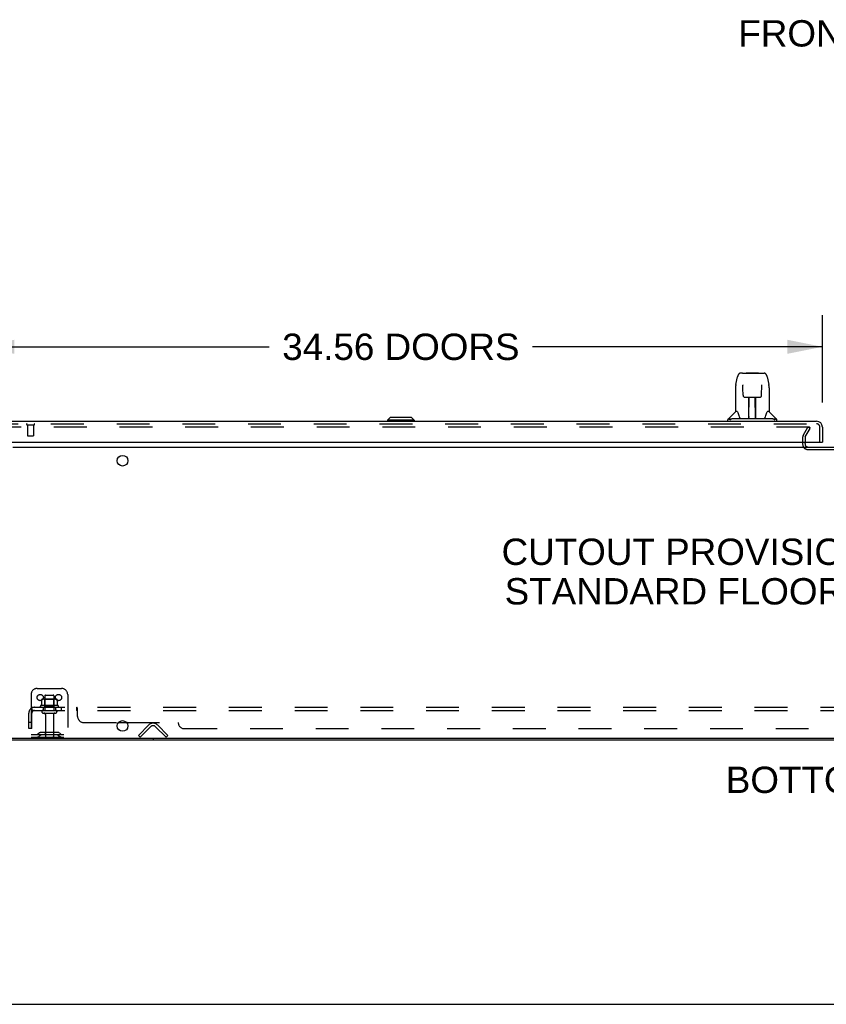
# Model space of a CAD drawing. Header units: inches. Extents: x 0 to 245, y 0 to 158.
# Tile 2 of 159: x 41 to 74, y 0 to 40. Entities that reach past the tile are written whole.
import ezdxf

# ---------------------------------------------------------------- set-up
doc = ezdxf.new("R2010")
doc.units = ezdxf.units.IN
doc.header["$LTSCALE"] = 13.466196
doc.header["$MEASUREMENT"] = 0
doc.linetypes.add('HIDDEN', pattern=[0.2, 0.1, -0.1])
doc.layers.get('0').update_dxf_attribs({"linetype": 'CONTINUOUS'})
for name, color, linetype in [('DEFAULT_2', 8, 'HIDDEN'), ('DIMENSIONS', 7, 'CONTINUOUS'), ('SECONDARY_OR_LEFT_DOOR_ASSEMBLY', 7, 'CONTINUOUS'), ('SUBPANEL', 7, 'CONTINUOUS')]:
    doc.layers.add(name, color=color, linetype=linetype)
doc.styles.get("Standard").update_dxf_attribs({"font": 'arial.ttf'})
doc.dimstyles.new('DIMSTYLE_1', dxfattribs={"dimtxt": 1.080176, "dimasz": 1.440235, "dimexe": 0.09, "dimexo": 0.07, "dimgap": 0.0375, "dimtad": 0, "dimtih": 1, "dimtoh": 1, "dimzin": 4, "dimdsep": 46, "dimtxsty": 'Standard', "dimblk": '_FILLED', "dimblk1": '_FILLED', "dimblk2": '_FILLED', "dimcen": 0.09, "dimadec": 3, "dimazin": 1, "dimtfac": 1, "dimtdec": 3, "dimtofl": 0, "dimtmove": 0, "dimatfit": 3, "dimldrblk": '_FILLED', "dimfxl": 0, "dimtolj": 1, "dimtzin": 4, "dimarcsym": 0})

# ---------------------------------------------------------------- blocks, each defined once
blk = doc.blocks.new('_FILLED')
at = {"color": 0, "linetype": 'ByBlock'}
blk.add_solid([(0, 0), (-1, 0.2), (-1, -0.2)], dxfattribs=at)
blk = doc.blocks.new('*D9')
at = {"layer": 'DIMENSIONS', "color": 2, "linetype": 'Continuous'}
for p, q in [((39.53, 24.668), (39.53, 28.254)), ((74.093, 24.668), (74.093, 28.254)), ((39.53, 26.957), (51.413, 26.957)), ((74.093, 26.957), (62.211, 26.957))]:
    blk.add_line(p, q, dxfattribs=at)
at = {"layer": 'DIMENSIONS', "color": 2, "linetype": 'Continuous', "xscale": 1.4402348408, "yscale": 1.4402348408, "zscale": 1.4402348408, "rotation": 180}
blk.add_blockref('_FILLED', (39.53, 26.957), dxfattribs=at)
at = {"layer": 'DIMENSIONS', "color": 2, "linetype": 'Continuous', "xscale": 1.4402348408, "yscale": 1.4402348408, "zscale": 1.4402348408}
blk.add_blockref('_FILLED', (74.093, 26.957), dxfattribs=at)
at = {"layer": 'DIMENSIONS', "color": 2, "linetype": 'Continuous', "insert": (56.812, 27.498), "char_height": 1.08018, "width": 9.71757, "attachment_point": 2, "line_spacing_factor": 0.9}
blk.add_mtext('34.56 DOORS', dxfattribs=at)

msp = doc.modelspace()

# ---------------------------------------------------------------- linework, layer by layer
at = {"color": 7, "linetype": 'Continuous'}
for p, q in [((73.384, 22.991), (73.384, 23.052)), ((40.905, 22.848), (109.155, 22.848)), ((112.04, 10.9), (39.27, 10.9)), ((46.655, 10.9), (46.655, 10.848)), ((0, 0), (244.84, 0))]:
    msp.add_line(p, q, dxfattribs=at)
at = {"color": 3, "linetype": 'Continuous'}
msp.add_line((39.381, 10.848), (111.929, 10.848), dxfattribs=at)
at = {"color": 7, "linetype": 'Continuous'}
for centre in [(45.405, 22.286), (45.405, 11.411)]:
    msp.add_circle(centre, 0.219, dxfattribs=at)
at = {"color": 3, "linetype": 'Continuous'}
msp.add_arc((73.499, 22.963), 0.115, 180, 244.7702, dxfattribs=at)
at = {"color": 7, "linetype": 'Continuous'}
msp.add_arc((73.499, 22.963), 0.115, 244.7702, 270, dxfattribs=at)
at = {"layer": 'DEFAULT_2', "color": 8, "linetype": 'HIDDEN'}
for p, q in [((73.561, 23.661), (40.723, 23.661)), ((73.299, 23.321), (73.495, 23.661)), ((73.389, 23.269), (73.585, 23.609)), ((73.585, 23.609), (73.495, 23.661)), ((73.576, 23.596), (73.576, 23.648)), ((73.28, 23.252), (73.28, 22.963)), ((73.384, 23.253), (73.384, 23.052)), ((73.384, 22.991), (73.384, 22.963)), ((73.499, 22.744), (76.561, 22.744)), ((41.905, 12.952), (42.905, 12.952)), ((41.655, 12.702), (41.655, 10.952)), ((42.218, 12.647), (42.218, 12.052)), ((42.248, 12.677), (42.563, 12.677)), ((42.593, 12.647), (42.593, 12.052)), ((43.155, 12.702), (43.155, 10.952)), ((42.761, 12.247), (42.05, 12.247)), ((42.071, 12.177), (42.74, 12.177)), ((42.087, 12.492), (42.087, 12.274)), ((42.661, 12.513), (42.15, 12.513)), ((42.222, 12.493), (42.202, 12.513)), ((42.222, 12.197), (42.202, 12.177)), ((42.222, 12.197), (42.222, 12.493)), ((42.589, 12.493), (42.222, 12.493)), ((42.589, 12.197), (42.222, 12.197)), ((42.589, 12.493), (42.609, 12.513)), ((42.589, 12.197), (42.589, 12.493)), ((42.589, 12.197), (42.609, 12.177)), ((42.724, 12.492), (42.724, 12.274)), ((42.148, 12.052), (42.663, 12.052)), ((42.148, 11.942), (42.663, 11.942)), ((42.24, 11.88), (42.24, 10.982)), ((42.57, 11.88), (42.57, 10.982)), ((46.052, 11.026), (46.481, 11.455)), ((46.555, 11.382), (46.125, 10.952)), ((47.186, 10.952), (46.756, 11.382)), ((46.83, 11.455), (47.259, 11.026)), ((41.655, 11.056), (43.155, 11.056)), ((41.655, 10.952), (43.155, 10.952)), ((41.998, 11.125), (41.93, 11.076)), ((42.059, 11.04), (41.991, 10.991)), ((42.746, 11.146), (42.065, 11.146)), ((42.746, 11.042), (42.065, 11.042)), ((42.23, 11.146), (42.23, 11.042)), ((42.58, 11.146), (42.58, 11.042)), ((42.752, 11.04), (42.82, 10.991)), ((42.813, 11.125), (42.881, 11.076)), ((46.125, 10.952), (46.052, 11.026)), ((47.186, 10.952), (47.259, 11.026))]:
    msp.add_line(p, q, dxfattribs=at)
for points in [[(73.561, 23.661), (73.563, 23.661), (73.565, 23.66), (73.567, 23.66), (73.569, 23.659), (73.57, 23.658), (73.572, 23.657), (73.573, 23.656), (73.574, 23.654), (73.575, 23.653), (73.576, 23.651), (73.576, 23.65), (73.576, 23.648), (73.576, 23.648)], [(73.576, 23.648), (73.576, 23.647), (73.576, 23.645), (73.576, 23.643), (73.575, 23.642)], [(42.087, 12.274), (42.087, 12.272), (42.086, 12.271), (42.086, 12.27), (42.086, 12.269), (42.085, 12.269), (42.085, 12.268), (42.085, 12.268), (42.084, 12.267), (42.084, 12.267), (42.084, 12.266), (42.083, 12.266), (42.083, 12.266), (42.083, 12.266), (42.082, 12.265), (42.082, 12.265), (42.082, 12.265), (42.082, 12.265), (42.081, 12.265)], [(42.093, 12.501), (42.091, 12.5), (42.09, 12.499), (42.089, 12.498), (42.088, 12.496), (42.087, 12.495), (42.087, 12.493), (42.087, 12.492)], [(42.718, 12.501), (42.72, 12.5), (42.721, 12.499), (42.722, 12.498), (42.723, 12.496), (42.724, 12.495), (42.724, 12.493), (42.724, 12.492)], [(42.73, 12.265), (42.729, 12.265), (42.729, 12.265), (42.729, 12.265), (42.729, 12.265), (42.728, 12.266), (42.728, 12.266), (42.728, 12.266), (42.727, 12.266), (42.727, 12.267), (42.727, 12.267), (42.726, 12.268), (42.726, 12.268), (42.726, 12.269), (42.725, 12.269), (42.725, 12.27), (42.725, 12.271), (42.724, 12.272), (42.724, 12.274)]]:
    msp.add_lwpolyline(points, dxfattribs=at)
for centre in [(42.03, 12.577), (42.78, 12.577)]:
    msp.add_circle(centre, 0.128, dxfattribs=at)
for centre, radius, start, end in [((73.417, 23.252), 0.137, 150, 180), ((73.417, 23.252), 0.033, 150, 180), ((73.499, 22.963), 0.219, 180, 270), ((41.905, 12.702), 0.25, 90, 180), ((42.905, 12.702), 0.25, 0, 90), ((42.248, 12.647), 0.03, 90, 180), ((42.563, 12.647), 0.03, 0, 90), ((42.071, 12.215), 0.0384, 124.4497, 270), ((42.405, 11.647), 0.698, 117.6814, 120.6631), ((42.15, 12.372), 0.141, 90, 113.95), ((42.661, 12.372), 0.141, 66.05, 90), ((42.405, 11.647), 0.698, 59.3369, 62.3186), ((42.74, 12.215), 0.0384, 270, 55.5503), ((42.148, 11.997), 0.055, 90, 270), ((42.178, 11.88), 0.0625, 0, 90), ((42.633, 11.88), 0.0625, 90, 180), ((42.663, 11.997), 0.055, 270, 90), ((46.655, 11.281), 0.246, 45, 135), ((46.655, 11.281), 0.142, 45, 135), ((41.87, 11.16), 0.104, 270, 305.7539), ((41.87, 11.16), 0.208, 270, 305.7539), ((42.065, 11.032), 0.114, 90, 125.7539), ((42.065, 11.032), 0.01, 90, 125.7539), ((42.27, 10.982), 0.03, 180, 270), ((42.54, 10.982), 0.03, 270, 360), ((42.746, 11.032), 0.114, 54.2461, 90), ((42.746, 11.032), 0.01, 54.2461, 90), ((42.941, 11.16), 0.208, 234.2461, 270), ((42.941, 11.16), 0.104, 234.2461, 270)]:
    msp.add_arc(centre, radius, start, end, dxfattribs=at)
at = {"layer": 'SECONDARY_OR_LEFT_DOOR_ASSEMBLY', "color": 7, "linetype": 'Continuous'}
for p, q in [((70.814, 25.875), (70.733, 25.875)), ((70.815, 25.875), (71.617, 25.875)), ((70.82, 25.875), (70.818, 25.875)), ((70.98, 25.894), (70.96, 25.875)), ((70.98, 25.894), (71.456, 25.894)), ((71.456, 25.894), (71.476, 25.875)), ((71.617, 25.875), (71.703, 25.875)), ((70.544, 25.415), (70.609, 25.72)), ((71.827, 25.72), (71.892, 25.415)), ((70.529, 25.272), (70.529, 24.3)), ((70.83, 25.4), (70.83, 25.397)), ((70.83, 25.397), (70.83, 25.394)), ((70.83, 25.387), (70.831, 25.38)), ((70.833, 25.251), (70.831, 25.38)), ((70.838, 24.968), (70.833, 25.251)), ((71.598, 24.968), (71.605, 25.381)), ((71.605, 25.381), (71.606, 25.389)), ((71.606, 25.389), (71.606, 25.394)), ((71.907, 25.271), (71.907, 24.3)), ((70.918, 24.89), (71.038, 24.89)), ((71.069, 24.044), (71.083, 24.891)), ((71.076, 24.475), (71.076, 24.891)), ((71.08, 24.666), (71.076, 24.666)), ((71.079, 24.654), (71.076, 24.654)), ((71.344, 24.024), (71.329, 24.891)), ((71.36, 24.666), (71.333, 24.666)), ((71.36, 24.654), (71.333, 24.654)), ((71.36, 24.024), (71.36, 24.891)), ((71.398, 24.89), (71.518, 24.89)), ((70.523, 24.294), (70.226, 23.996)), ((70.602, 24.3), (70.529, 24.3)), ((71.337, 24.426), (71.36, 24.426)), ((71.36, 24.422), (71.337, 24.422)), ((71.907, 24.3), (71.834, 24.3)), ((71.913, 24.294), (72.21, 23.996)), ((56.378, 24.064), (56.26, 23.945)), ((56.26, 23.945), (56.26, 23.906)), ((57.363, 23.945), (56.26, 23.945)), ((57.245, 24.064), (56.378, 24.064)), ((57.244, 24.064), (57.362, 23.945)), ((57.245, 24.064), (57.363, 23.945)), ((57.362, 23.945), (57.362, 23.906)), ((57.363, 23.945), (57.363, 23.906)), ((70.214, 23.906), (70.214, 23.969)), ((70.366, 23.996), (70.298, 23.996)), ((70.491, 24.024), (71.945, 24.024)), ((71.07, 24.096), (71.069, 24.07)), ((71.076, 24.024), (71.076, 24.029)), ((71.343, 24.07), (71.343, 24.096)), ((72.138, 23.996), (72.069, 23.996)), ((72.222, 23.906), (72.222, 23.969)), ((74.031, 23.052), (74.093, 23.052))]:
    msp.add_line(p, q, dxfattribs=at)
at = {"layer": 'SECONDARY_OR_LEFT_DOOR_ASSEMBLY', "color": 3, "linetype": 'Continuous'}
for p, q in [((39.777, 23.906), (73.846, 23.906)), ((74.093, 23.66), (74.093, 23.052)), ((39.592, 23.052), (74.031, 23.052))]:
    msp.add_line(p, q, dxfattribs=at)
at = {"layer": 'SECONDARY_OR_LEFT_DOOR_ASSEMBLY', "color": 8, "linetype": 'HIDDEN'}
for p, q in [((39.777, 23.802), (73.846, 23.802)), ((41.492, 23.759), (41.776, 23.759)), ((41.51, 23.759), (41.51, 23.312)), ((41.758, 23.759), (41.758, 23.312)), ((73.989, 23.052), (73.989, 23.66)), ((41.52, 23.302), (41.748, 23.302))]:
    msp.add_line(p, q, dxfattribs=at)
at = {"layer": 'SECONDARY_OR_LEFT_DOOR_ASSEMBLY', "color": 7, "linetype": 'Continuous'}
for points in [[(70.733, 25.875), (70.73, 25.875), (70.717, 25.873), (70.704, 25.87), (70.691, 25.864), (70.68, 25.858), (70.67, 25.85), (70.66, 25.841), (70.652, 25.831), (70.645, 25.821), (70.639, 25.809), (70.633, 25.797), (70.627, 25.783), (70.622, 25.768), (70.617, 25.752), (70.612, 25.733), (70.609, 25.72)], [(71.827, 25.72), (71.824, 25.733), (71.819, 25.752), (71.814, 25.769), (71.809, 25.784), (71.803, 25.797), (71.797, 25.81), (71.79, 25.821), (71.783, 25.832), (71.775, 25.841), (71.766, 25.85), (71.755, 25.858), (71.744, 25.865), (71.732, 25.87), (71.719, 25.873), (71.705, 25.875), (71.703, 25.875)], [(70.544, 25.415), (70.538, 25.384), (70.533, 25.344), (70.53, 25.304), (70.529, 25.272)], [(70.83, 25.403), (70.83, 25.403), (70.83, 25.404), (70.83, 25.403), (70.83, 25.403), (70.83, 25.402), (70.83, 25.401), (70.83, 25.4)], [(70.83, 25.394), (70.83, 25.39), (70.83, 25.387)], [(71.606, 25.394), (71.606, 25.398), (71.606, 25.399), (71.606, 25.401), (71.606, 25.402), (71.606, 25.403), (71.606, 25.403), (71.606, 25.403)], [(71.907, 25.271), (71.906, 25.305), (71.903, 25.345), (71.898, 25.385), (71.892, 25.415)], [(70.838, 24.968), (70.839, 24.955), (70.843, 24.943), (70.848, 24.931), (70.855, 24.92), (70.864, 24.911), (70.874, 24.903), (70.885, 24.897), (70.896, 24.893), (70.908, 24.891), (70.917, 24.89)], [(71.038, 24.89), (71.042, 24.89), (71.051, 24.891), (71.059, 24.891), (71.067, 24.891), (71.074, 24.891)], [(71.074, 24.891), (71.363, 24.891), (71.37, 24.891), (71.378, 24.891), (71.386, 24.891), (71.395, 24.89), (71.398, 24.89)], [(71.519, 24.89), (71.529, 24.891), (71.541, 24.894), (71.552, 24.898), (71.563, 24.904), (71.573, 24.912), (71.582, 24.921), (71.589, 24.932), (71.594, 24.944), (71.597, 24.956), (71.598, 24.968)], [(70.599, 24.3), (70.605, 24.289), (70.618, 24.261), (70.633, 24.225), (70.649, 24.183), (70.665, 24.135), (70.679, 24.088)], [(71.757, 24.088), (71.771, 24.134), (71.787, 24.181), (71.802, 24.224), (71.817, 24.26), (71.831, 24.289), (71.837, 24.3)], [(70.295, 23.969), (70.294, 23.969), (70.293, 23.97), (70.291, 23.971), (70.29, 23.972), (70.29, 23.973), (70.289, 23.974), (70.288, 23.975), (70.288, 23.977), (70.287, 23.978), (70.287, 23.979), (70.286, 23.98), (70.286, 23.982), (70.286, 23.983), (70.286, 23.984), (70.287, 23.986), (70.288, 23.987), (70.288, 23.989), (70.289, 23.99), (70.291, 23.992), (70.292, 23.993), (70.293, 23.994), (70.295, 23.995), (70.296, 23.996), (70.298, 23.996)], [(70.319, 23.953), (70.312, 23.957), (70.306, 23.961), (70.3, 23.965), (70.295, 23.969)], [(70.366, 23.996), (70.366, 23.997), (70.366, 23.997), (70.366, 23.998), (70.365, 23.999), (70.365, 23.999), (70.365, 24), (70.365, 24), (70.365, 24.001), (70.365, 24.002), (70.366, 24.002), (70.366, 24.003), (70.367, 24.004), (70.368, 24.005), (70.368, 24.005), (70.369, 24.006), (70.37, 24.006), (70.371, 24.007), (70.372, 24.007), (70.373, 24.008), (70.375, 24.008), (70.376, 24.009), (70.377, 24.009), (70.378, 24.01), (70.379, 24.01), (70.38, 24.01), (70.382, 24.011), (70.383, 24.011), (70.384, 24.012), (70.386, 24.012), (70.387, 24.012), (70.388, 24.013), (70.39, 24.013), (70.392, 24.014), (70.393, 24.014), (70.395, 24.014), (70.397, 24.015), (70.399, 24.015), (70.401, 24.016), (70.403, 24.016), (70.404, 24.016), (70.406, 24.017), (70.408, 24.017), (70.411, 24.017), (70.413, 24.018), (70.415, 24.018), (70.417, 24.019), (70.419, 24.019), (70.422, 24.019), (70.424, 24.02), (70.427, 24.02), (70.43, 24.02), (70.433, 24.021), (70.436, 24.021), (70.439, 24.021), (70.442, 24.022), (70.446, 24.022), (70.449, 24.022), (70.453, 24.023), (70.457, 24.023), (70.461, 24.023), (70.466, 24.024), (70.471, 24.024), (70.475, 24.024), (70.48, 24.024), (70.486, 24.024), (70.491, 24.024)], [(70.679, 24.088), (70.682, 24.079), (70.687, 24.066), (70.692, 24.056), (70.697, 24.047)], [(70.697, 24.047), (70.702, 24.04), (70.708, 24.034), (70.715, 24.029), (70.722, 24.026), (70.73, 24.024), (70.732, 24.024)], [(71.704, 24.024), (71.706, 24.024), (71.714, 24.026), (71.721, 24.029), (71.728, 24.034), (71.733, 24.04), (71.739, 24.047)], [(71.739, 24.047), (71.744, 24.056), (71.749, 24.066), (71.754, 24.079), (71.757, 24.088)], [(71.945, 24.024), (71.95, 24.024), (71.955, 24.024), (71.961, 24.024), (71.965, 24.024), (71.97, 24.024), (71.974, 24.023), (71.979, 24.023), (71.983, 24.023), (71.987, 24.022), (71.99, 24.022), (71.994, 24.022), (71.997, 24.021), (72, 24.021), (72.003, 24.021), (72.006, 24.02), (72.009, 24.02), (72.011, 24.02), (72.014, 24.019), (72.016, 24.019), (72.019, 24.019), (72.021, 24.018), (72.023, 24.018), (72.025, 24.017), (72.027, 24.017), (72.029, 24.017), (72.031, 24.016), (72.033, 24.016), (72.035, 24.016), (72.037, 24.015), (72.039, 24.015), (72.041, 24.014), (72.043, 24.014), (72.044, 24.014), (72.046, 24.013), (72.047, 24.013), (72.049, 24.012), (72.05, 24.012), (72.052, 24.012), (72.053, 24.011), (72.054, 24.011), (72.056, 24.01), (72.057, 24.01), (72.058, 24.01), (72.059, 24.009), (72.06, 24.009), (72.061, 24.008), (72.062, 24.008), (72.064, 24.007), (72.065, 24.007), (72.066, 24.006), (72.066, 24.006), (72.067, 24.005), (72.068, 24.005), (72.069, 24.004), (72.07, 24.003), (72.07, 24.002), (72.071, 24.002), (72.071, 24.001), (72.071, 24), (72.071, 24), (72.071, 23.999), (72.071, 23.999), (72.07, 23.998), (72.07, 23.997), (72.07, 23.997), (72.069, 23.996)], [(72.141, 23.969), (72.136, 23.965), (72.13, 23.961), (72.123, 23.957), (72.117, 23.953)], [(72.138, 23.996), (72.14, 23.996), (72.141, 23.995), (72.143, 23.994), (72.144, 23.993), (72.146, 23.991), (72.147, 23.99), (72.148, 23.989), (72.149, 23.987), (72.149, 23.985), (72.15, 23.984), (72.15, 23.982), (72.15, 23.981), (72.149, 23.979), (72.149, 23.978), (72.148, 23.976), (72.148, 23.975), (72.147, 23.974), (72.146, 23.973), (72.145, 23.972), (72.144, 23.971), (72.142, 23.97), (72.141, 23.969)]]:
    msp.add_lwpolyline(points, dxfattribs=at)
for centre, radius, start, end in [((70.537, 24.28), 0.0197, 90, 135), ((71.899, 24.28), 0.0197, 45, 90), ((70.253, 23.969), 0.0394, 135, 180), ((71.088, 24.044), 0.0197, 179, 270), ((71.088, 24.044), 0.0197, 260.739, 269.9232), ((71.324, 24.044), 0.0197, 270, 1), ((71.324, 24.044), 0.0197, 270.0771, 272.6469), ((72.183, 23.969), 0.0394, 0, 45)]:
    msp.add_arc(centre, radius, start, end, dxfattribs=at)
at = {"layer": 'SECONDARY_OR_LEFT_DOOR_ASSEMBLY', "color": 3, "linetype": 'Continuous'}
msp.add_arc((73.846, 23.66), 0.246, 0, 90, dxfattribs=at)
at = {"layer": 'SECONDARY_OR_LEFT_DOOR_ASSEMBLY', "color": 8, "linetype": 'HIDDEN'}
for centre, radius, start, end in [((41.492, 23.781), 0.0215, 90, 270), ((41.776, 23.781), 0.0215, 270, 90), ((73.846, 23.66), 0.142, 0, 90), ((41.52, 23.312), 0.01, 180, 270), ((41.748, 23.312), 0.01, 270, 360)]:
    msp.add_arc(centre, radius, start, end, dxfattribs=at)
at = {"layer": 'SECONDARY_OR_LEFT_DOOR_ASSEMBLY', "color": 7, "linetype": 'Continuous'}
for centre, major_axis, start_param, end_param in [((71.068, 24.064), (0, 0.0394), -2.940151, -2.835574), ((71.344, 24.064), (0.0394, 0), -1.876815, -1.570796)]:
    msp.add_ellipse(centre, major_axis=major_axis, ratio=1, start_param=start_param, end_param=end_param, dxfattribs=at)
at = {"layer": 'SUBPANEL', "color": 8, "linetype": 'HIDDEN'}
for p, q in [((41.648, 12.123), (41.728, 12.027)), ((41.687, 12.052), (41.687, 12.177)), ((41.687, 12.177), (109.374, 12.177)), ((42.155, 12.177), (42.155, 12.052)), ((42.655, 12.177), (42.655, 12.052)), ((42.884, 12.177), (42.884, 12.052)), ((43.165, 12.177), (43.165, 12.052)), ((43.526, 12.052), (43.526, 12.177)), ((43.562, 11.802), (43.562, 12.123)), ((41.562, 11.302), (41.562, 11.94)), ((41.687, 12.109), (41.687, 12.108)), ((41.687, 12.052), (109.374, 12.052)), ((41.687, 11.302), (41.687, 11.94)), ((43.542, 12.038), (43.539, 12.042)), ((41.687, 11.552), (41.562, 11.552)), ((43.812, 11.552), (45.239, 11.552)), ((45.572, 11.552), (47.687, 11.552)), ((41.687, 11.302), (41.562, 11.302)), ((47.937, 11.302), (103.124, 11.302))]:
    msp.add_line(p, q, dxfattribs=at)
at = {"layer": 'SUBPANEL', "color": 3, "linetype": 'Continuous'}
msp.add_line((45.239, 11.552), (45.572, 11.552), dxfattribs=at)
at = {"layer": 'SUBPANEL', "color": 8, "linetype": 'HIDDEN'}
for points in [[(41.648, 12.123), (41.651, 12.125), (41.653, 12.128), (41.655, 12.131), (41.657, 12.135), (41.659, 12.139), (41.661, 12.142), (41.663, 12.146), (41.666, 12.154)], [(41.666, 12.154), (41.668, 12.158), (41.67, 12.161), (41.671, 12.165), (41.673, 12.168), (41.675, 12.17), (41.677, 12.173), (41.679, 12.175), (41.681, 12.176), (41.683, 12.177), (41.685, 12.177), (41.687, 12.177)], [(41.687, 12.111), (41.687, 12.112), (41.687, 12.112), (41.687, 12.112), (41.687, 12.112), (41.687, 12.112), (41.687, 12.111), (41.687, 12.111), (41.687, 12.11), (41.687, 12.11), (41.687, 12.109)], [(41.71, 12.048), (41.71, 12.048), (41.71, 12.048), (41.709, 12.049), (41.709, 12.049), (41.709, 12.049), (41.709, 12.05), (41.708, 12.05), (41.708, 12.051), (41.708, 12.051), (41.707, 12.052), (41.707, 12.053), (41.707, 12.053), (41.706, 12.054), (41.706, 12.055), (41.706, 12.055), (41.705, 12.056), (41.705, 12.057), (41.704, 12.057), (41.704, 12.058), (41.704, 12.059), (41.703, 12.06), (41.703, 12.06), (41.703, 12.061), (41.702, 12.062), (41.702, 12.063), (41.701, 12.064), (41.701, 12.064), (41.701, 12.065), (41.7, 12.066), (41.7, 12.067), (41.7, 12.068), (41.699, 12.069), (41.699, 12.07), (41.698, 12.071), (41.698, 12.072), (41.698, 12.072), (41.697, 12.073), (41.697, 12.074), (41.696, 12.075), (41.696, 12.076), (41.696, 12.078), (41.695, 12.079), (41.695, 12.08), (41.694, 12.081), (41.694, 12.082), (41.694, 12.083), (41.693, 12.084), (41.693, 12.085), (41.693, 12.087), (41.692, 12.088), (41.692, 12.089), (41.691, 12.09), (41.691, 12.091), (41.691, 12.092), (41.691, 12.093), (41.69, 12.094), (41.69, 12.096), (41.69, 12.097), (41.689, 12.098), (41.689, 12.099), (41.689, 12.1), (41.689, 12.101), (41.688, 12.102), (41.688, 12.103), (41.688, 12.104), (41.688, 12.105), (41.688, 12.105), (41.687, 12.106), (41.687, 12.107), (41.687, 12.108), (41.687, 12.109), (41.687, 12.11), (41.687, 12.11), (41.687, 12.111), (41.687, 12.111), (41.687, 12.111)], [(43.541, 12.165), (43.539, 12.168), (43.537, 12.17), (43.535, 12.173), (43.533, 12.175), (43.531, 12.176), (43.53, 12.177), (43.528, 12.177), (43.526, 12.177)], [(43.53, 12.177), (43.528, 12.177), (43.526, 12.177)], [(43.545, 12.158), (43.543, 12.161), (43.541, 12.165), (43.539, 12.168), (43.537, 12.17), (43.535, 12.173), (43.533, 12.175)], [(43.551, 12.142), (43.548, 12.15), (43.546, 12.154), (43.545, 12.158)], [(43.562, 12.123), (43.56, 12.125), (43.558, 12.128), (43.556, 12.131), (43.555, 12.135), (43.553, 12.139), (43.551, 12.142)], [(43.562, 12.123), (43.56, 12.125), (43.558, 12.128), (43.556, 12.131)], [(41.714, 12.034), (41.71, 12.038), (41.708, 12.04), (41.706, 12.042), (41.704, 12.043), (41.701, 12.045), (41.699, 12.047), (41.697, 12.049), (41.694, 12.05), (41.692, 12.051), (41.69, 12.052), (41.688, 12.052), (41.687, 12.052)], [(41.707, 12.052), (41.707, 12.052), (41.707, 12.051), (41.708, 12.051), (41.708, 12.05), (41.709, 12.05), (41.709, 12.049), (41.709, 12.049), (41.709, 12.049), (41.71, 12.048), (41.71, 12.048), (41.71, 12.048), (41.71, 12.048)], [(41.728, 12.027), (41.727, 12.026), (41.726, 12.026), (41.725, 12.026), (41.724, 12.026), (41.723, 12.027), (41.722, 12.028), (41.721, 12.029), (41.719, 12.03), (41.718, 12.031), (41.716, 12.032), (41.714, 12.034)], [(43.537, 12.045), (43.535, 12.047), (43.534, 12.049), (43.532, 12.05), (43.531, 12.051), (43.529, 12.052), (43.528, 12.052), (43.526, 12.052)], [(43.532, 12.05), (43.531, 12.051), (43.529, 12.052), (43.528, 12.052), (43.526, 12.052)], [(43.539, 12.042), (43.538, 12.043), (43.537, 12.045), (43.535, 12.047), (43.534, 12.049)], [(43.546, 12.032), (43.545, 12.034), (43.543, 12.036), (43.542, 12.038)], [(43.562, 12.027), (43.56, 12.026), (43.558, 12.026), (43.557, 12.026), (43.555, 12.026), (43.553, 12.027), (43.552, 12.028), (43.55, 12.029), (43.549, 12.03), (43.547, 12.031), (43.546, 12.032), (43.545, 12.034), (43.543, 12.036)], [(43.552, 12.028), (43.55, 12.029), (43.549, 12.03), (43.547, 12.031)], [(43.562, 12.027), (43.56, 12.026), (43.558, 12.026), (43.557, 12.026), (43.555, 12.026), (43.553, 12.027)]]:
    msp.add_lwpolyline(points, dxfattribs=at)
for centre, radius, start, end in [((41.799, 11.94), 0.237, 90, 180), ((41.799, 11.94), 0.112, 90, 180), ((43.812, 11.802), 0.25, 180, 270), ((47.937, 11.552), 0.25, 180, 270)]:
    msp.add_arc(centre, radius, start, end, dxfattribs=at)

# ---------------------------------------------------------------- texts
at = {"layer": 'DIMENSIONS', "color": 2, "linetype": 'Continuous', "attachment_point": 2, "line_spacing_factor": 0.9}
for s, insert, char_height, width in [('FRONT VIEW', (75.378, 40.349), 1.0802, 9.45255), ('CUTOUT PROVISIONS FOR MOUNTING A\\PSTANDARD FLOOR KIT TO THE BOTTOM', (75.818, 19.094), 1.08018, 29.70284), ('BOTTOM VIEW', (75.494, 9.744), 1.08018, 10.70539)]:
    msp.add_mtext(s, dxfattribs=dict(at, insert=insert, char_height=char_height, width=width))

# ---------------------------------------------------------------- dimensions: what is measured, and where the dimension line sits
at = {"layer": 'DIMENSIONS', "color": 2, "linetype": 'Continuous'}
dim = msp.add_linear_dim(base=(74.093, 26.957), p1=(39.53, 24.598), p2=(74.093, 24.598), text='<> DOORS', dimstyle='DIMSTYLE_1', dxfattribs=at)
dim.commit()
dim.dimension.update_dxf_attribs({"geometry": '*D9', "text_midpoint": (56.812, 26.957), "dimtype": 160})

doc.saveas('drawing.dxf')
